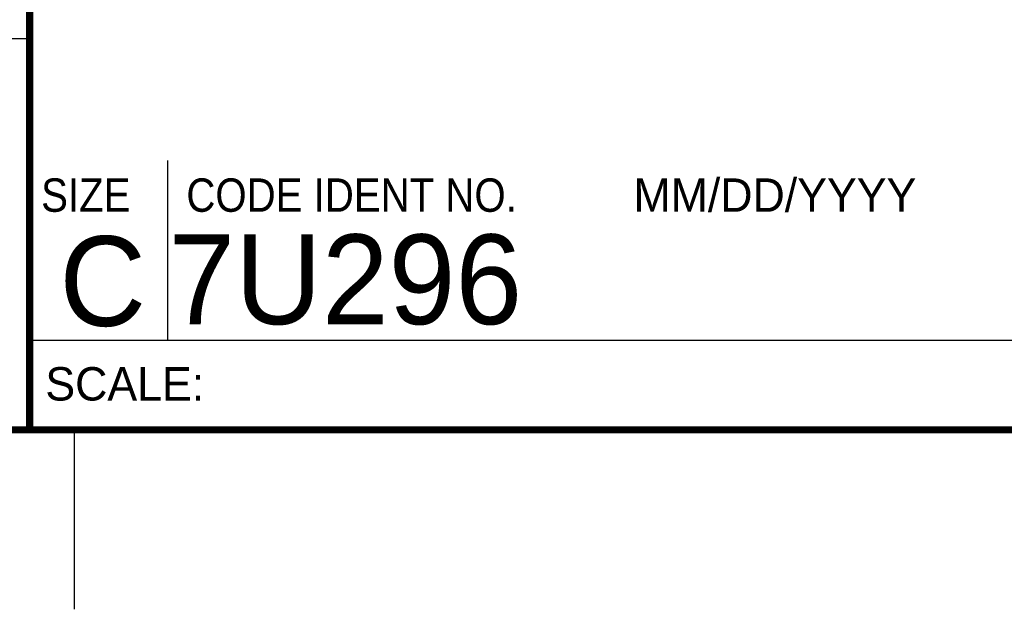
# Model space of a CAD drawing. Header units: inches. Extents: x 0 to 22, y 0 to 17.
# Tile 13 of 18: x 16.3 to 19.1, y 0 to 1.6. Entities that reach past the tile are written whole.
import ezdxf

# ---------------------------------------------------------------- set-up
doc = ezdxf.new("R2010")
doc.units = ezdxf.units.IN
doc.header["$LTSCALE"] = 1.21
doc.header["$MEASUREMENT"] = 0
doc.layers.get('0').update_dxf_attribs({"linetype": 'CONTINUOUS'})
doc.styles.add('TEXTSTYLE_2', font='txt')
doc.styles.add('TEXTSTYLE_3', font='txt', dxfattribs={"width": 0.9})

msp = doc.modelspace()

# ---------------------------------------------------------------- linework, layer by layer
at = {"color": 2, "linetype": 'CONTINUOUS'}
for p, q in [((16.375, 1.5888), (13.61, 1.5888)), ((16.76, 0.75), (16.76, 1.25)), ((16.375, 0.75), (21.5, 0.75)), ((16.5, 0), (16.5, 0.5))]:
    msp.add_line(p, q, dxfattribs=at)
at = {"color": 7, "linetype": 'CONTINUOUS', "const_width": 0.02}
for points in [[(16.375, 2.96), (16.375, 0.5)], [(0.5, 0.5), (21.5, 0.5)]]:
    msp.add_lwpolyline(points, dxfattribs=at)

# ---------------------------------------------------------------- texts
at = {"color": 2, "linetype": 'CONTINUOUS', "char_height": 0.093, "attachment_point": 1, "line_spacing_factor": 0.9}
for s, insert, width, style in [('MM/DD/YYYY', (18.0565, 1.2002), 0.93, 'TEXTSTYLE_2'), ('SIZE', (16.407, 1.2002), 0.3348, 'TEXTSTYLE_3'), ('CODE IDENT NO.', (16.8114, 1.2002), 1.1718, 'TEXTSTYLE_3'), ('SCALE:', (16.4187, 0.6745), 0.558, 'TEXTSTYLE_2')]:
    msp.add_mtext(s, dxfattribs=dict(at, insert=insert, width=width, style=style))
at = {"color": 7, "linetype": 'CONTINUOUS', "char_height": 0.25, "line_spacing_factor": 0.9, "style": 'TEXTSTYLE_2'}
for s, insert, width, attachment_point in [('C', (16.5785, 1.0393), 0.25, 2), ('7U296', (16.7614, 1.0441), 1.25, 1)]:
    msp.add_mtext(s, dxfattribs=dict(at, insert=insert, width=width, attachment_point=attachment_point))

doc.saveas('drawing.dxf')
